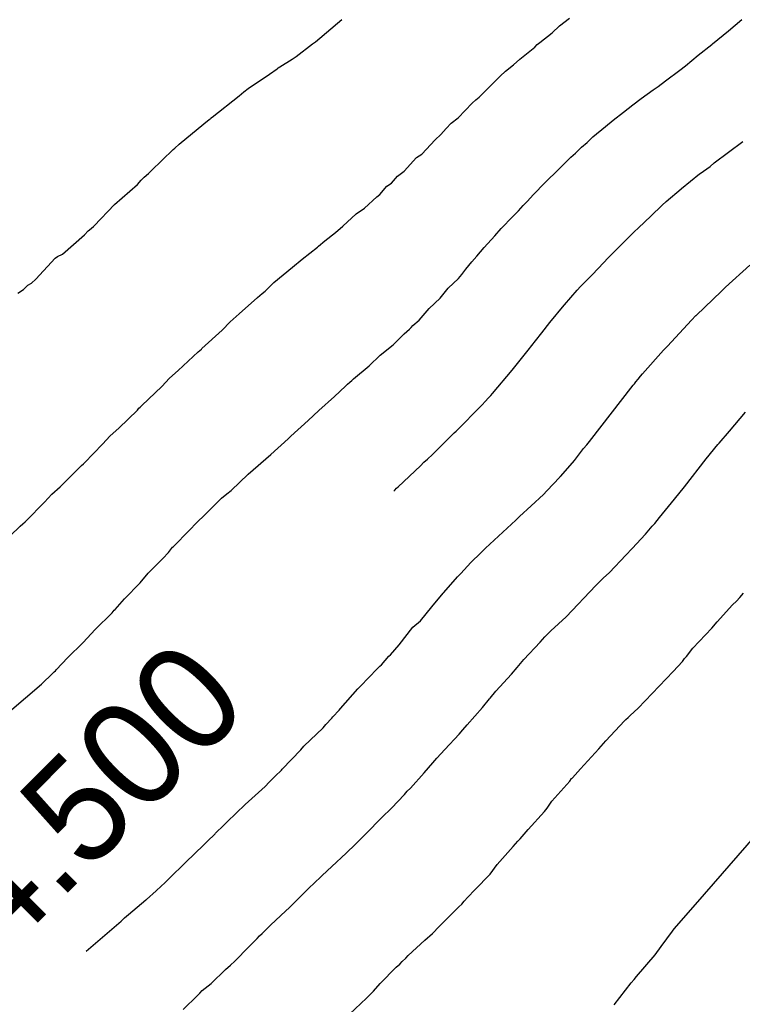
# Model space of a CAD drawing. Extents: x 158343 to 162498, y 431347 to 434500.
# Tile 129 of 248: x 159628 to 159640, y 433972 to 433989. Entities that reach past the tile are written whole.
import ezdxf

# ---------------------------------------------------------------- set-up
doc = ezdxf.new("R2010")
doc.units = 0
doc.header["$LTSCALE"] = 10
doc.header["$MEASUREMENT"] = 0
doc.layers.add('000_arcering', color=8, linetype='CONTINUOUS')
doc.layers.add('def. con-hoogtelijn (index)', color=8, linetype='CONTINUOUS')
doc.styles.add('Style-WORKING', font='WORKING.shx')

# ---------------------------------------------------------------- blocks, each defined once
blk = doc.blocks.new('bestaande hoogtelijnen')
at = {"layer": 'def. con-hoogtelijn (index)'}
for p, q in [((-34.709, -78.018), (-34.259, -77.634)), ((-34.709, -78.018), (-34.259, -77.634)), ((-34.709, -78.018), (-34.259, -77.634)), ((-30.53, -77.74), (-30.361, -77.612)), ((-30.53, -77.74), (-30.361, -77.612)), ((-27.639, -77.828), (-27.415, -77.634)), ((-27.639, -77.828), (-27.415, -77.634)), ((-27.639, -77.828), (-27.415, -77.634)), ((-30.659, -77.864), (-30.53, -77.74)), ((-30.659, -77.864), (-30.53, -77.74)), ((-30.868, -78.025), (-30.659, -77.864)), ((-30.868, -78.025), (-30.659, -77.864)), ((-27.913, -78.049), (-27.639, -77.828)), ((-27.913, -78.049), (-27.639, -77.828)), ((-27.913, -78.049), (-27.639, -77.828)), ((-35.039, -78.266), (-34.758, -78.049)), ((-35.039, -78.266), (-34.758, -78.049)), ((-35.039, -78.266), (-34.758, -78.049)), ((-34.758, -78.049), (-34.709, -78.018)), ((-34.758, -78.049), (-34.709, -78.018)), ((-34.758, -78.049), (-34.709, -78.018)), ((-31.212, -78.315), (-30.956, -78.105)), ((-31.212, -78.315), (-30.956, -78.105)), ((-30.956, -78.105), (-30.912, -78.061)), ((-30.956, -78.105), (-30.912, -78.061)), ((-30.912, -78.061), (-30.868, -78.025)), ((-30.912, -78.061), (-30.868, -78.025)), ((-28.158, -78.244), (-27.927, -78.06)), ((-28.158, -78.244), (-27.927, -78.06)), ((-28.158, -78.244), (-27.927, -78.06)), ((-27.927, -78.06), (-27.913, -78.049)), ((-27.927, -78.06), (-27.913, -78.049)), ((-27.927, -78.06), (-27.913, -78.049)), ((-35.316, -78.442), (-35.108, -78.315)), ((-35.316, -78.442), (-35.108, -78.315)), ((-35.316, -78.442), (-35.108, -78.315)), ((-35.108, -78.315), (-35.039, -78.266)), ((-35.108, -78.315), (-35.039, -78.266)), ((-35.108, -78.315), (-35.039, -78.266)), ((-31.321, -78.407), (-31.212, -78.315)), ((-31.321, -78.407), (-31.212, -78.315)), ((-28.379, -78.427), (-28.158, -78.244)), ((-28.379, -78.427), (-28.158, -78.244)), ((-28.379, -78.427), (-28.158, -78.244)), ((-35.492, -78.571), (-35.364, -78.476)), ((-35.492, -78.571), (-35.364, -78.476)), ((-35.492, -78.571), (-35.364, -78.476)), ((-35.364, -78.476), (-35.345, -78.462)), ((-35.364, -78.476), (-35.345, -78.462)), ((-35.364, -78.476), (-35.345, -78.462)), ((-35.345, -78.462), (-35.316, -78.442)), ((-35.345, -78.462), (-35.316, -78.442)), ((-35.345, -78.462), (-35.316, -78.442)), ((-31.456, -78.517), (-31.321, -78.407)), ((-31.456, -78.517), (-31.321, -78.407)), ((-28.475, -78.498), (-28.379, -78.427)), ((-28.475, -78.498), (-28.379, -78.427)), ((-28.475, -78.498), (-28.379, -78.427)), ((-35.857, -78.817), (-35.492, -78.571)), ((-35.857, -78.817), (-35.492, -78.571)), ((-35.857, -78.817), (-35.492, -78.571)), ((-31.659, -78.718), (-31.549, -78.603)), ((-31.659, -78.718), (-31.549, -78.603)), ((-31.549, -78.603), (-31.456, -78.517)), ((-31.549, -78.603), (-31.456, -78.517)), ((-28.72, -78.682), (-28.475, -78.498)), ((-28.72, -78.682), (-28.475, -78.498)), ((-28.72, -78.682), (-28.475, -78.498)), ((-35.934, -78.873), (-35.857, -78.817)), ((-35.934, -78.873), (-35.857, -78.817)), ((-35.934, -78.873), (-35.857, -78.817)), ((-31.905, -78.96), (-31.659, -78.718)), ((-31.905, -78.96), (-31.659, -78.718)), ((-28.93, -78.838), (-28.845, -78.778)), ((-28.93, -78.838), (-28.845, -78.778)), ((-28.93, -78.838), (-28.845, -78.778)), ((-28.845, -78.778), (-28.72, -78.682)), ((-28.845, -78.778), (-28.72, -78.682)), ((-28.845, -78.778), (-28.72, -78.682)), ((-36.475, -79.305), (-36.014, -78.94)), ((-36.475, -79.305), (-36.014, -78.94)), ((-36.475, -79.305), (-36.014, -78.94)), ((-36.014, -78.94), (-35.934, -78.873)), ((-36.014, -78.94), (-35.934, -78.873)), ((-36.014, -78.94), (-35.934, -78.873)), ((-31.964, -79.009), (-31.905, -78.96)), ((-31.964, -79.009), (-31.905, -78.96)), ((-29.28, -79.093), (-29.135, -78.983)), ((-29.28, -79.093), (-29.135, -78.983)), ((-29.28, -79.093), (-29.135, -78.983)), ((-29.135, -78.983), (-28.93, -78.838)), ((-29.135, -78.983), (-28.93, -78.838)), ((-29.135, -78.983), (-28.93, -78.838)), ((-32.267, -79.315), (-32.026, -79.068)), ((-32.267, -79.315), (-32.026, -79.068)), ((-32.026, -79.068), (-31.964, -79.009)), ((-32.026, -79.068), (-31.964, -79.009)), ((-29.437, -79.219), (-29.28, -79.093)), ((-29.437, -79.219), (-29.28, -79.093)), ((-29.437, -79.219), (-29.28, -79.093)), ((-36.527, -79.347), (-36.494, -79.32)), ((-36.527, -79.347), (-36.494, -79.32)), ((-36.527, -79.347), (-36.494, -79.32)), ((-36.494, -79.32), (-36.491, -79.318)), ((-36.494, -79.32), (-36.491, -79.318)), ((-36.494, -79.32), (-36.491, -79.318)), ((-36.491, -79.318), (-36.487, -79.315)), ((-36.491, -79.318), (-36.487, -79.315)), ((-36.491, -79.318), (-36.487, -79.315)), ((-36.487, -79.315), (-36.485, -79.313)), ((-36.487, -79.315), (-36.485, -79.313)), ((-36.487, -79.315), (-36.485, -79.313)), ((-36.485, -79.313), (-36.475, -79.305)), ((-36.485, -79.313), (-36.475, -79.305)), ((-36.485, -79.313), (-36.475, -79.305)), ((-32.386, -79.408), (-32.267, -79.315)), ((-32.386, -79.408), (-32.267, -79.315)), ((-29.616, -79.357), (-29.437, -79.219)), ((-29.616, -79.357), (-29.437, -79.219)), ((-29.616, -79.357), (-29.437, -79.219)), ((-37.04, -79.767), (-36.618, -79.421)), ((-37.04, -79.767), (-36.618, -79.421)), ((-37.04, -79.767), (-36.618, -79.421)), ((-36.618, -79.421), (-36.527, -79.347)), ((-36.618, -79.421), (-36.527, -79.347)), ((-36.618, -79.421), (-36.527, -79.347)), ((-32.565, -79.602), (-32.473, -79.5)), ((-32.565, -79.602), (-32.473, -79.5)), ((-32.473, -79.5), (-32.386, -79.408)), ((-32.473, -79.5), (-32.386, -79.408)), ((-29.962, -79.644), (-29.743, -79.465)), ((-29.962, -79.644), (-29.743, -79.465)), ((-29.962, -79.644), (-29.743, -79.465)), ((-29.743, -79.465), (-29.616, -79.357)), ((-29.743, -79.465), (-29.616, -79.357)), ((-29.743, -79.465), (-29.616, -79.357)), ((-32.659, -79.694), (-32.565, -79.602)), ((-32.659, -79.694), (-32.565, -79.602)), ((-30.061, -79.74), (-29.962, -79.644)), ((-30.061, -79.74), (-29.962, -79.644)), ((-30.061, -79.74), (-29.962, -79.644)), ((-37.139, -79.859), (-37.114, -79.836)), ((-37.139, -79.859), (-37.114, -79.836)), ((-37.139, -79.859), (-37.114, -79.836)), ((-37.114, -79.836), (-37.04, -79.767)), ((-37.114, -79.836), (-37.04, -79.767)), ((-37.114, -79.836), (-37.04, -79.767)), ((-32.89, -79.935), (-32.659, -79.694)), ((-32.89, -79.935), (-32.659, -79.694)), ((-30.258, -79.918), (-30.154, -79.819)), ((-30.258, -79.918), (-30.154, -79.819)), ((-30.258, -79.918), (-30.154, -79.819)), ((-30.154, -79.819), (-30.061, -79.74)), ((-30.154, -79.819), (-30.061, -79.74)), ((-30.154, -79.819), (-30.061, -79.74)), ((-27.885, -80.088), (-27.396, -79.72)), ((-27.885, -80.088), (-27.396, -79.72)), ((-37.517, -80.225), (-37.139, -79.859)), ((-37.517, -80.225), (-37.139, -79.859)), ((-37.517, -80.225), (-37.139, -79.859)), ((-33.189, -80.228), (-32.977, -79.996)), ((-33.189, -80.228), (-32.977, -79.996)), ((-32.977, -79.996), (-32.89, -79.935)), ((-32.977, -79.996), (-32.89, -79.935)), ((-30.549, -80.198), (-30.337, -79.991)), ((-30.549, -80.198), (-30.337, -79.991)), ((-30.549, -80.198), (-30.337, -79.991)), ((-30.337, -79.991), (-30.258, -79.918)), ((-30.337, -79.991), (-30.258, -79.918)), ((-30.337, -79.991), (-30.258, -79.918)), ((-28.128, -80.267), (-27.957, -80.147)), ((-28.128, -80.267), (-27.957, -80.147)), ((-27.957, -80.147), (-27.885, -80.088)), ((-27.957, -80.147), (-27.885, -80.088)), ((-37.687, -80.382), (-37.639, -80.334)), ((-37.687, -80.382), (-37.639, -80.334)), ((-37.687, -80.382), (-37.639, -80.334)), ((-37.639, -80.334), (-37.565, -80.267)), ((-37.639, -80.334), (-37.565, -80.267)), ((-37.639, -80.334), (-37.565, -80.267)), ((-37.565, -80.267), (-37.517, -80.225)), ((-37.565, -80.267), (-37.517, -80.225)), ((-37.565, -80.267), (-37.517, -80.225)), ((-33.406, -80.433), (-33.302, -80.315)), ((-33.406, -80.433), (-33.302, -80.315)), ((-33.302, -80.315), (-33.189, -80.228)), ((-33.302, -80.315), (-33.189, -80.228)), ((-30.775, -80.424), (-30.549, -80.198)), ((-30.775, -80.424), (-30.549, -80.198)), ((-30.775, -80.424), (-30.549, -80.198)), ((-28.447, -80.526), (-28.135, -80.272)), ((-28.447, -80.526), (-28.135, -80.272)), ((-28.135, -80.272), (-28.128, -80.267)), ((-28.135, -80.272), (-28.128, -80.267)), ((-38.147, -80.8), (-37.754, -80.456)), ((-38.147, -80.8), (-37.754, -80.456)), ((-38.147, -80.8), (-37.754, -80.456)), ((-37.754, -80.456), (-37.687, -80.382)), ((-37.754, -80.456), (-37.687, -80.382)), ((-37.754, -80.456), (-37.687, -80.382)), ((-33.608, -80.628), (-33.489, -80.484)), ((-33.608, -80.628), (-33.489, -80.484)), ((-33.489, -80.484), (-33.406, -80.433)), ((-33.489, -80.484), (-33.406, -80.433)), ((-30.981, -80.635), (-30.775, -80.424)), ((-30.981, -80.635), (-30.775, -80.424)), ((-30.981, -80.635), (-30.775, -80.424)), ((-33.866, -80.862), (-33.659, -80.666)), ((-33.866, -80.862), (-33.659, -80.666)), ((-33.659, -80.666), (-33.608, -80.628)), ((-33.659, -80.666), (-33.608, -80.628)), ((-31.081, -80.739), (-30.981, -80.635)), ((-31.081, -80.739), (-30.981, -80.635)), ((-31.081, -80.739), (-30.981, -80.635)), ((-28.706, -80.746), (-28.453, -80.531)), ((-28.706, -80.746), (-28.453, -80.531)), ((-28.453, -80.531), (-28.447, -80.526)), ((-28.453, -80.531), (-28.447, -80.526)), ((-38.492, -81.163), (-38.147, -80.8)), ((-38.492, -81.163), (-38.147, -80.8)), ((-38.492, -81.163), (-38.147, -80.8)), ((-31.235, -80.905), (-31.155, -80.818)), ((-31.235, -80.905), (-31.155, -80.818)), ((-31.235, -80.905), (-31.155, -80.818)), ((-31.155, -80.818), (-31.081, -80.739)), ((-31.155, -80.818), (-31.081, -80.739)), ((-31.155, -80.818), (-31.081, -80.739)), ((-28.973, -81), (-28.776, -80.809)), ((-28.973, -81), (-28.776, -80.809)), ((-28.776, -80.809), (-28.706, -80.746)), ((-28.776, -80.809), (-28.706, -80.746)), ((-34.238, -81.169), (-34.013, -80.961)), ((-34.238, -81.169), (-34.013, -80.961)), ((-34.013, -80.961), (-33.866, -80.862)), ((-34.013, -80.961), (-33.866, -80.862)), ((-31.532, -81.211), (-31.333, -81.005)), ((-31.532, -81.211), (-31.333, -81.005)), ((-31.532, -81.211), (-31.333, -81.005)), ((-31.333, -81.005), (-31.235, -80.905)), ((-31.333, -81.005), (-31.235, -80.905)), ((-31.333, -81.005), (-31.235, -80.905)), ((-29.181, -81.198), (-28.973, -81)), ((-29.181, -81.198), (-28.973, -81)), ((-38.573, -81.233), (-38.507, -81.173)), ((-38.573, -81.233), (-38.507, -81.173)), ((-38.573, -81.233), (-38.507, -81.173)), ((-38.507, -81.173), (-38.492, -81.163)), ((-38.507, -81.173), (-38.492, -81.163)), ((-38.507, -81.173), (-38.492, -81.163)), ((-34.365, -81.275), (-34.238, -81.169)), ((-34.365, -81.275), (-34.238, -81.169)), ((-39.032, -81.646), (-38.661, -81.315)), ((-39.032, -81.646), (-38.661, -81.315)), ((-39.032, -81.646), (-38.661, -81.315)), ((-38.661, -81.315), (-38.596, -81.248)), ((-38.661, -81.315), (-38.596, -81.248)), ((-38.661, -81.315), (-38.596, -81.248)), ((-38.596, -81.248), (-38.573, -81.233)), ((-38.596, -81.248), (-38.573, -81.233)), ((-38.596, -81.248), (-38.573, -81.233)), ((-34.549, -81.421), (-34.365, -81.275)), ((-34.549, -81.421), (-34.365, -81.275)), ((-31.82, -81.533), (-31.639, -81.334)), ((-31.82, -81.533), (-31.639, -81.334)), ((-31.82, -81.533), (-31.639, -81.334)), ((-31.639, -81.334), (-31.532, -81.211)), ((-31.639, -81.334), (-31.532, -81.211)), ((-31.639, -81.334), (-31.532, -81.211)), ((-29.705, -81.718), (-29.254, -81.268)), ((-29.705, -81.718), (-29.254, -81.268)), ((-29.254, -81.268), (-29.253, -81.267)), ((-29.254, -81.268), (-29.253, -81.267)), ((-29.253, -81.267), (-29.181, -81.198)), ((-29.253, -81.267), (-29.181, -81.198)), ((-34.672, -81.527), (-34.656, -81.514)), ((-34.672, -81.527), (-34.656, -81.514)), ((-34.656, -81.514), (-34.549, -81.421)), ((-34.656, -81.514), (-34.549, -81.421)), ((-39.16, -81.715), (-39.118, -81.689)), ((-39.16, -81.715), (-39.118, -81.689)), ((-39.16, -81.715), (-39.118, -81.689)), ((-39.118, -81.689), (-39.032, -81.646)), ((-39.118, -81.689), (-39.032, -81.646)), ((-39.118, -81.689), (-39.032, -81.646)), ((-34.932, -81.734), (-34.672, -81.527)), ((-34.932, -81.734), (-34.672, -81.527)), ((-32.033, -81.782), (-31.944, -81.68)), ((-32.033, -81.782), (-31.944, -81.68)), ((-32.033, -81.782), (-31.944, -81.68)), ((-31.944, -81.68), (-31.82, -81.533)), ((-31.944, -81.68), (-31.82, -81.533)), ((-31.944, -81.68), (-31.82, -81.533)), ((-39.492, -82.075), (-39.16, -81.715)), ((-39.492, -82.075), (-39.16, -81.715)), ((-39.492, -82.075), (-39.16, -81.715)), ((-35.101, -81.872), (-34.932, -81.734)), ((-35.101, -81.872), (-34.932, -81.734)), ((-32.135, -81.905), (-32.033, -81.782)), ((-32.135, -81.905), (-32.033, -81.782)), ((-32.135, -81.905), (-32.033, -81.782)), ((-29.974, -82), (-29.774, -81.793)), ((-29.974, -82), (-29.774, -81.793)), ((-29.774, -81.793), (-29.705, -81.718)), ((-29.774, -81.793), (-29.705, -81.718)), ((-27.694, -82.214), (-27.278, -81.835)), ((-27.694, -82.214), (-27.278, -81.835)), ((-27.694, -82.214), (-27.278, -81.835)), ((-35.417, -82.133), (-35.101, -81.872)), ((-35.417, -82.133), (-35.101, -81.872)), ((-32.259, -82.063), (-32.203, -81.995)), ((-32.259, -82.063), (-32.203, -81.995)), ((-32.259, -82.063), (-32.203, -81.995)), ((-32.203, -81.995), (-32.135, -81.905)), ((-32.203, -81.995), (-32.135, -81.905)), ((-32.203, -81.995), (-32.135, -81.905)), ((-30.172, -82.199), (-29.974, -82)), ((-30.172, -82.199), (-29.974, -82)), ((-39.701, -82.251), (-39.63, -82.177)), ((-39.701, -82.251), (-39.63, -82.177)), ((-39.701, -82.251), (-39.63, -82.177)), ((-39.63, -82.177), (-39.566, -82.143)), ((-39.63, -82.177), (-39.566, -82.143)), ((-39.63, -82.177), (-39.566, -82.143)), ((-39.566, -82.143), (-39.492, -82.075)), ((-39.566, -82.143), (-39.492, -82.075)), ((-39.566, -82.143), (-39.492, -82.075)), ((-35.568, -82.279), (-35.417, -82.133)), ((-35.568, -82.279), (-35.417, -82.133)), ((-32.437, -82.232), (-32.259, -82.063)), ((-32.437, -82.232), (-32.259, -82.063)), ((-32.437, -82.232), (-32.259, -82.063)), ((-39.801, -82.315), (-39.701, -82.251)), ((-39.801, -82.315), (-39.701, -82.251)), ((-39.801, -82.315), (-39.701, -82.251)), ((-35.697, -82.391), (-35.659, -82.356)), ((-35.697, -82.391), (-35.659, -82.356)), ((-35.659, -82.356), (-35.618, -82.32)), ((-35.659, -82.356), (-35.618, -82.32)), ((-35.618, -82.32), (-35.568, -82.279)), ((-35.618, -82.32), (-35.568, -82.279)), ((-32.572, -82.401), (-32.437, -82.232)), ((-32.572, -82.401), (-32.437, -82.232)), ((-32.572, -82.401), (-32.437, -82.232)), ((-30.445, -82.513), (-30.231, -82.267)), ((-30.445, -82.513), (-30.231, -82.267)), ((-30.231, -82.267), (-30.172, -82.199)), ((-30.231, -82.267), (-30.172, -82.199)), ((-28.193, -82.696), (-27.762, -82.279)), ((-28.193, -82.696), (-27.762, -82.279)), ((-28.193, -82.696), (-27.762, -82.279)), ((-27.762, -82.279), (-27.727, -82.246)), ((-27.762, -82.279), (-27.727, -82.246)), ((-27.762, -82.279), (-27.727, -82.246)), ((-27.727, -82.246), (-27.694, -82.214)), ((-27.727, -82.246), (-27.694, -82.214)), ((-27.727, -82.246), (-27.694, -82.214)), ((-36.01, -82.668), (-35.697, -82.391)), ((-36.01, -82.668), (-35.697, -82.391)), ((-32.765, -82.579), (-32.572, -82.401)), ((-32.765, -82.579), (-32.572, -82.401)), ((-32.765, -82.579), (-32.572, -82.401)), ((-30.698, -82.815), (-30.452, -82.522)), ((-30.698, -82.815), (-30.452, -82.522)), ((-30.452, -82.522), (-30.445, -82.513)), ((-30.452, -82.522), (-30.445, -82.513)), ((-36.167, -82.806), (-36.01, -82.668)), ((-36.167, -82.806), (-36.01, -82.668)), ((-32.935, -82.778), (-32.765, -82.579)), ((-32.935, -82.778), (-32.765, -82.579)), ((-32.935, -82.778), (-32.765, -82.579)), ((-28.273, -82.775), (-28.198, -82.7)), ((-28.273, -82.775), (-28.198, -82.7)), ((-28.273, -82.775), (-28.198, -82.7)), ((-28.198, -82.7), (-28.193, -82.696)), ((-28.198, -82.7), (-28.193, -82.696)), ((-28.198, -82.7), (-28.193, -82.696)), ((-36.305, -82.951), (-36.167, -82.806)), ((-36.305, -82.951), (-36.167, -82.806)), ((-33.072, -82.901), (-33.043, -82.87)), ((-33.072, -82.901), (-33.043, -82.87)), ((-33.072, -82.901), (-33.043, -82.87)), ((-33.043, -82.87), (-32.935, -82.778)), ((-33.043, -82.87), (-32.935, -82.778)), ((-33.043, -82.87), (-32.935, -82.778)), ((-30.834, -82.996), (-30.698, -82.815)), ((-30.834, -82.996), (-30.698, -82.815)), ((-28.685, -83.22), (-28.273, -82.775)), ((-28.685, -83.22), (-28.273, -82.775)), ((-28.685, -83.22), (-28.273, -82.775)), ((-36.651, -83.264), (-36.305, -82.951)), ((-36.651, -83.264), (-36.305, -82.951)), ((-33.376, -83.197), (-33.191, -83.01)), ((-33.376, -83.197), (-33.191, -83.01)), ((-33.376, -83.197), (-33.191, -83.01)), ((-33.191, -83.01), (-33.1, -82.93)), ((-33.191, -83.01), (-33.1, -82.93)), ((-33.191, -83.01), (-33.1, -82.93)), ((-33.1, -82.93), (-33.072, -82.901)), ((-33.1, -82.93), (-33.072, -82.901)), ((-33.1, -82.93), (-33.072, -82.901)), ((-30.945, -83.132), (-30.834, -82.996)), ((-30.945, -83.132), (-30.834, -82.996)), ((-33.6, -83.374), (-33.376, -83.197)), ((-33.6, -83.374), (-33.376, -83.197)), ((-33.6, -83.374), (-33.376, -83.197)), ((-31.071, -83.293), (-30.945, -83.132)), ((-31.071, -83.293), (-30.945, -83.132)), ((-37.054, -83.638), (-36.711, -83.321)), ((-37.054, -83.638), (-36.711, -83.321)), ((-36.711, -83.321), (-36.685, -83.295)), ((-36.711, -83.321), (-36.685, -83.295)), ((-36.685, -83.295), (-36.659, -83.271)), ((-36.685, -83.295), (-36.659, -83.271)), ((-36.659, -83.271), (-36.651, -83.264)), ((-36.659, -83.271), (-36.651, -83.264)), ((-33.787, -83.559), (-33.6, -83.374)), ((-33.787, -83.559), (-33.6, -83.374)), ((-33.787, -83.559), (-33.6, -83.374)), ((-31.342, -83.632), (-31.071, -83.293)), ((-31.342, -83.632), (-31.071, -83.293)), ((-29.111, -83.696), (-28.751, -83.288)), ((-29.111, -83.696), (-28.751, -83.288)), ((-29.111, -83.696), (-28.751, -83.288)), ((-28.751, -83.288), (-28.718, -83.255)), ((-28.751, -83.288), (-28.718, -83.255)), ((-28.751, -83.288), (-28.718, -83.255)), ((-28.718, -83.255), (-28.685, -83.22)), ((-28.718, -83.255), (-28.685, -83.22)), ((-28.718, -83.255), (-28.685, -83.22)), ((-37.203, -83.77), (-37.054, -83.638)), ((-37.203, -83.77), (-37.054, -83.638)), ((-34.058, -83.783), (-33.787, -83.559)), ((-34.058, -83.783), (-33.787, -83.559)), ((-34.058, -83.783), (-33.787, -83.559)), ((-31.68, -84.03), (-31.342, -83.632)), ((-31.68, -84.03), (-31.342, -83.632)), ((-29.147, -83.737), (-29.111, -83.696)), ((-29.147, -83.737), (-29.111, -83.696)), ((-29.147, -83.737), (-29.111, -83.696)), ((-37.335, -83.914), (-37.203, -83.77)), ((-37.335, -83.914), (-37.203, -83.77)), ((-34.195, -83.904), (-34.16, -83.874)), ((-34.195, -83.904), (-34.16, -83.874)), ((-34.195, -83.904), (-34.16, -83.874)), ((-34.16, -83.874), (-34.118, -83.838)), ((-34.16, -83.874), (-34.118, -83.838)), ((-34.16, -83.874), (-34.118, -83.838)), ((-34.118, -83.838), (-34.087, -83.809)), ((-34.118, -83.838), (-34.087, -83.809)), ((-34.118, -83.838), (-34.087, -83.809)), ((-34.087, -83.809), (-34.058, -83.783)), ((-34.087, -83.809), (-34.058, -83.783)), ((-34.087, -83.809), (-34.058, -83.783)), ((-29.27, -83.888), (-29.251, -83.865)), ((-29.27, -83.888), (-29.251, -83.865)), ((-29.27, -83.888), (-29.251, -83.865)), ((-29.251, -83.865), (-29.228, -83.835)), ((-29.251, -83.865), (-29.228, -83.835)), ((-29.251, -83.865), (-29.228, -83.835)), ((-29.228, -83.835), (-29.187, -83.786)), ((-29.228, -83.835), (-29.187, -83.786)), ((-29.228, -83.835), (-29.187, -83.786)), ((-29.187, -83.786), (-29.147, -83.737)), ((-29.187, -83.786), (-29.147, -83.737)), ((-29.187, -83.786), (-29.147, -83.737)), ((-37.677, -84.239), (-37.335, -83.914)), ((-37.677, -84.239), (-37.335, -83.914)), ((-34.384, -84.084), (-34.195, -83.904)), ((-34.384, -84.084), (-34.195, -83.904)), ((-34.384, -84.084), (-34.195, -83.904)), ((-31.706, -84.064), (-31.68, -84.03)), ((-31.706, -84.064), (-31.68, -84.03)), ((-30.02, -84.852), (-29.27, -83.888)), ((-30.02, -84.852), (-29.27, -83.888)), ((-30.02, -84.852), (-29.27, -83.888)), ((-34.652, -84.321), (-34.384, -84.084)), ((-34.652, -84.321), (-34.384, -84.084)), ((-34.652, -84.321), (-34.384, -84.084)), ((-31.858, -84.228), (-31.802, -84.171)), ((-31.858, -84.228), (-31.802, -84.171)), ((-31.802, -84.171), (-31.745, -84.108)), ((-31.802, -84.171), (-31.745, -84.108)), ((-31.745, -84.108), (-31.706, -84.064)), ((-31.745, -84.108), (-31.706, -84.064)), ((-38.073, -84.625), (-37.754, -84.315)), ((-38.073, -84.625), (-37.754, -84.315)), ((-37.754, -84.315), (-37.726, -84.285)), ((-37.754, -84.315), (-37.726, -84.285)), ((-37.726, -84.285), (-37.707, -84.266)), ((-37.726, -84.285), (-37.707, -84.266)), ((-37.707, -84.266), (-37.677, -84.239)), ((-37.707, -84.266), (-37.677, -84.239)), ((-34.832, -84.496), (-34.652, -84.321)), ((-34.832, -84.496), (-34.652, -84.321)), ((-34.832, -84.496), (-34.652, -84.321)), ((-32.264, -84.641), (-31.895, -84.267)), ((-32.264, -84.641), (-31.895, -84.267)), ((-31.895, -84.267), (-31.858, -84.228)), ((-31.895, -84.267), (-31.858, -84.228)), ((-27.624, -84.675), (-27.351, -84.349)), ((-27.624, -84.675), (-27.351, -84.349)), ((-35.128, -84.764), (-34.832, -84.496)), ((-35.128, -84.764), (-34.832, -84.496)), ((-35.128, -84.764), (-34.832, -84.496)), ((-38.218, -84.755), (-38.073, -84.625)), ((-38.218, -84.755), (-38.073, -84.625)), ((-32.706, -85.076), (-32.332, -84.705)), ((-32.706, -85.076), (-32.332, -84.705)), ((-32.332, -84.705), (-32.299, -84.674)), ((-32.332, -84.705), (-32.299, -84.674)), ((-32.299, -84.674), (-32.264, -84.641)), ((-32.299, -84.674), (-32.264, -84.641)), ((-27.804, -84.879), (-27.624, -84.675)), ((-27.804, -84.879), (-27.624, -84.675)), ((-38.348, -84.898), (-38.218, -84.755)), ((-38.348, -84.898), (-38.218, -84.755)), ((-35.469, -85.076), (-35.174, -84.805)), ((-35.469, -85.076), (-35.174, -84.805)), ((-35.469, -85.076), (-35.174, -84.805)), ((-35.174, -84.805), (-35.168, -84.799)), ((-35.174, -84.805), (-35.168, -84.799)), ((-35.174, -84.805), (-35.168, -84.799)), ((-35.168, -84.799), (-35.128, -84.764)), ((-35.168, -84.799), (-35.128, -84.764)), ((-35.168, -84.799), (-35.128, -84.764)), ((-30.065, -84.908), (-30.02, -84.852)), ((-30.065, -84.908), (-30.02, -84.852)), ((-30.065, -84.908), (-30.02, -84.852)), ((-27.824, -84.904), (-27.804, -84.879)), ((-27.824, -84.904), (-27.804, -84.879)), ((-38.659, -85.216), (-38.348, -84.898)), ((-38.659, -85.216), (-38.348, -84.898)), ((-30.278, -85.178), (-30.121, -84.975)), ((-30.278, -85.178), (-30.121, -84.975)), ((-30.278, -85.178), (-30.121, -84.975)), ((-30.121, -84.975), (-30.065, -84.908)), ((-30.121, -84.975), (-30.065, -84.908)), ((-30.121, -84.975), (-30.065, -84.908)), ((-28.021, -85.149), (-27.824, -84.904)), ((-28.021, -85.149), (-27.824, -84.904)), ((-38.678, -85.235), (-38.659, -85.216)), ((-38.678, -85.235), (-38.659, -85.216)), ((-35.858, -85.41), (-35.469, -85.076)), ((-35.858, -85.41), (-35.469, -85.076)), ((-35.858, -85.41), (-35.469, -85.076)), ((-32.913, -85.267), (-32.851, -85.209)), ((-32.913, -85.267), (-32.851, -85.209)), ((-32.851, -85.209), (-32.793, -85.155)), ((-32.851, -85.209), (-32.793, -85.155)), ((-32.793, -85.155), (-32.706, -85.076)), ((-32.793, -85.155), (-32.706, -85.076)), ((-30.509, -85.444), (-30.278, -85.178)), ((-30.509, -85.444), (-30.278, -85.178)), ((-30.509, -85.444), (-30.278, -85.178)), ((-28.396, -85.631), (-28.021, -85.149)), ((-28.396, -85.631), (-28.021, -85.149)), ((-39.074, -85.629), (-38.76, -85.315)), ((-39.074, -85.629), (-38.76, -85.315)), ((-38.76, -85.315), (-38.728, -85.283)), ((-38.76, -85.315), (-38.728, -85.283)), ((-38.728, -85.283), (-38.71, -85.263)), ((-38.728, -85.283), (-38.71, -85.263)), ((-38.71, -85.263), (-38.678, -85.235)), ((-38.71, -85.263), (-38.678, -85.235)), ((-33.291, -85.626), (-32.913, -85.267)), ((-33.291, -85.626), (-32.913, -85.267)), ((-36.151, -85.689), (-35.858, -85.41)), ((-36.151, -85.689), (-35.858, -85.41)), ((-36.151, -85.689), (-35.858, -85.41)), ((-30.748, -85.696), (-30.528, -85.464)), ((-30.748, -85.696), (-30.528, -85.464)), ((-30.748, -85.696), (-30.528, -85.464)), ((-30.528, -85.464), (-30.519, -85.454)), ((-30.528, -85.464), (-30.519, -85.454)), ((-30.528, -85.464), (-30.519, -85.454)), ((-30.519, -85.454), (-30.509, -85.444)), ((-30.519, -85.454), (-30.509, -85.444)), ((-30.519, -85.454), (-30.509, -85.444)), ((-39.218, -85.755), (-39.074, -85.629)), ((-39.218, -85.755), (-39.074, -85.629)), ((-36.223, -85.75), (-36.151, -85.689)), ((-36.223, -85.75), (-36.151, -85.689)), ((-36.223, -85.75), (-36.151, -85.689)), ((-33.366, -85.703), (-33.347, -85.685)), ((-33.366, -85.703), (-33.347, -85.685)), ((-33.347, -85.685), (-33.319, -85.654)), ((-33.347, -85.685), (-33.319, -85.654)), ((-33.319, -85.654), (-33.291, -85.626)), ((-33.319, -85.654), (-33.291, -85.626)), ((-30.809, -85.758), (-30.748, -85.696)), ((-30.809, -85.758), (-30.748, -85.696)), ((-30.809, -85.758), (-30.748, -85.696)), ((-28.564, -85.838), (-28.396, -85.631)), ((-28.564, -85.838), (-28.396, -85.631)), ((-39.659, -86.211), (-39.344, -85.89)), ((-39.659, -86.211), (-39.344, -85.89)), ((-39.344, -85.89), (-39.218, -85.755)), ((-39.344, -85.89), (-39.218, -85.755)), ((-36.602, -86.105), (-36.329, -85.838)), ((-36.602, -86.105), (-36.329, -85.838)), ((-36.602, -86.105), (-36.329, -85.838)), ((-36.329, -85.838), (-36.313, -85.822)), ((-36.329, -85.838), (-36.313, -85.822)), ((-36.329, -85.838), (-36.313, -85.822)), ((-36.313, -85.822), (-36.223, -85.75)), ((-36.313, -85.822), (-36.223, -85.75)), ((-36.313, -85.822), (-36.223, -85.75)), ((-31.02, -85.953), (-30.809, -85.758)), ((-31.02, -85.953), (-30.809, -85.758)), ((-31.02, -85.953), (-30.809, -85.758)), ((-28.822, -86.151), (-28.564, -85.838)), ((-28.822, -86.151), (-28.564, -85.838)), ((-31.215, -86.137), (-31.02, -85.953)), ((-31.215, -86.137), (-31.02, -85.953)), ((-31.215, -86.137), (-31.02, -85.953)), ((-39.714, -86.259), (-39.674, -86.226)), ((-39.714, -86.259), (-39.674, -86.226)), ((-39.674, -86.226), (-39.659, -86.211)), ((-39.674, -86.226), (-39.659, -86.211)), ((-36.868, -86.375), (-36.736, -86.237)), ((-36.868, -86.375), (-36.736, -86.237)), ((-36.868, -86.375), (-36.736, -86.237)), ((-36.736, -86.237), (-36.602, -86.105)), ((-36.736, -86.237), (-36.602, -86.105)), ((-36.736, -86.237), (-36.602, -86.105)), ((-31.797, -86.677), (-31.278, -86.199)), ((-31.797, -86.677), (-31.278, -86.199)), ((-31.797, -86.677), (-31.278, -86.199)), ((-31.278, -86.199), (-31.215, -86.137)), ((-31.278, -86.199), (-31.215, -86.137)), ((-31.278, -86.199), (-31.215, -86.137)), ((-28.9, -86.253), (-28.822, -86.151)), ((-28.9, -86.253), (-28.822, -86.151)), ((-40.093, -86.629), (-39.756, -86.299)), ((-40.093, -86.629), (-39.756, -86.299)), ((-39.756, -86.299), (-39.714, -86.259)), ((-39.756, -86.299), (-39.714, -86.259)), ((-37.135, -86.647), (-36.868, -86.375)), ((-37.135, -86.647), (-36.868, -86.375)), ((-37.135, -86.647), (-36.868, -86.375)), ((-29.061, -86.437), (-28.945, -86.304)), ((-29.061, -86.437), (-28.945, -86.304)), ((-28.945, -86.304), (-28.9, -86.253)), ((-28.945, -86.304), (-28.9, -86.253)), ((-29.289, -86.684), (-29.061, -86.437)), ((-29.289, -86.684), (-29.061, -86.437)), ((-37.222, -86.751), (-37.151, -86.663)), ((-37.222, -86.751), (-37.151, -86.663)), ((-37.222, -86.751), (-37.151, -86.663)), ((-37.151, -86.663), (-37.135, -86.647)), ((-37.151, -86.663), (-37.135, -86.647)), ((-37.151, -86.663), (-37.135, -86.647)), ((-31.88, -86.755), (-31.817, -86.696)), ((-31.88, -86.755), (-31.817, -86.696)), ((-31.88, -86.755), (-31.817, -86.696)), ((-31.817, -86.696), (-31.807, -86.686)), ((-31.817, -86.696), (-31.807, -86.686)), ((-31.817, -86.696), (-31.807, -86.686)), ((-31.807, -86.686), (-31.797, -86.677)), ((-31.807, -86.686), (-31.797, -86.677)), ((-31.807, -86.686), (-31.797, -86.677)), ((-29.399, -86.8), (-29.289, -86.684)), ((-29.399, -86.8), (-29.289, -86.684)), ((-37.569, -87.108), (-37.3, -86.838)), ((-37.569, -87.108), (-37.3, -86.838)), ((-37.569, -87.108), (-37.3, -86.838)), ((-37.3, -86.838), (-37.238, -86.767)), ((-37.3, -86.838), (-37.238, -86.767)), ((-37.3, -86.838), (-37.238, -86.767)), ((-37.238, -86.767), (-37.222, -86.751)), ((-37.238, -86.767), (-37.222, -86.751)), ((-37.238, -86.767), (-37.222, -86.751)), ((-32.049, -86.925), (-31.88, -86.755)), ((-32.049, -86.925), (-31.88, -86.755)), ((-32.049, -86.925), (-31.88, -86.755)), ((-29.677, -87.093), (-29.399, -86.8)), ((-29.677, -87.093), (-29.399, -86.8)), ((-32.218, -87.11), (-32.049, -86.925)), ((-32.218, -87.11), (-32.049, -86.925)), ((-32.218, -87.11), (-32.049, -86.925)), ((-37.704, -87.269), (-37.569, -87.108)), ((-37.704, -87.269), (-37.569, -87.108)), ((-37.704, -87.269), (-37.569, -87.108)), ((-32.51, -87.439), (-32.278, -87.168)), ((-32.51, -87.439), (-32.278, -87.168)), ((-32.51, -87.439), (-32.278, -87.168)), ((-32.278, -87.168), (-32.218, -87.11)), ((-32.278, -87.168), (-32.218, -87.11)), ((-32.278, -87.168), (-32.218, -87.11)), ((-29.91, -87.314), (-29.813, -87.222)), ((-29.91, -87.314), (-29.813, -87.222)), ((-29.813, -87.222), (-29.783, -87.191)), ((-29.813, -87.222), (-29.783, -87.191)), ((-29.783, -87.191), (-29.677, -87.093)), ((-29.783, -87.191), (-29.677, -87.093)), ((-37.974, -87.544), (-37.704, -87.269)), ((-37.974, -87.544), (-37.704, -87.269)), ((-37.974, -87.544), (-37.704, -87.269)), ((-30.42, -87.852), (-29.91, -87.314)), ((-30.42, -87.852), (-29.91, -87.314)), ((-38.135, -87.728), (-37.974, -87.544)), ((-38.135, -87.728), (-37.974, -87.544)), ((-38.135, -87.728), (-37.974, -87.544)), ((-32.718, -87.682), (-32.523, -87.45)), ((-32.718, -87.682), (-32.523, -87.45)), ((-32.718, -87.682), (-32.523, -87.45)), ((-32.523, -87.45), (-32.51, -87.439)), ((-32.523, -87.45), (-32.51, -87.439)), ((-32.523, -87.45), (-32.51, -87.439)), ((-27.571, -87.648), (-27.502, -87.584)), ((-27.571, -87.648), (-27.502, -87.584)), ((-27.571, -87.648), (-27.502, -87.584)), ((-27.502, -87.584), (-27.449, -87.524)), ((-27.502, -87.584), (-27.449, -87.524)), ((-27.502, -87.584), (-27.449, -87.524)), ((-27.449, -87.524), (-27.385, -87.449)), ((-27.449, -87.524), (-27.385, -87.449)), ((-27.449, -87.524), (-27.385, -87.449)), ((-38.187, -87.786), (-38.148, -87.74)), ((-38.187, -87.786), (-38.148, -87.74)), ((-38.187, -87.786), (-38.148, -87.74)), ((-38.148, -87.74), (-38.135, -87.728)), ((-38.148, -87.74), (-38.135, -87.728)), ((-38.148, -87.74), (-38.135, -87.728)), ((-32.913, -87.918), (-32.718, -87.682)), ((-32.913, -87.918), (-32.718, -87.682)), ((-32.913, -87.918), (-32.718, -87.682)), ((-27.836, -87.937), (-27.571, -87.648)), ((-27.836, -87.937), (-27.571, -87.648)), ((-27.836, -87.937), (-27.571, -87.648)), ((-38.476, -88.068), (-38.187, -87.786)), ((-38.476, -88.068), (-38.187, -87.786)), ((-38.476, -88.068), (-38.187, -87.786)), ((-33.042, -88.029), (-32.913, -87.918)), ((-33.042, -88.029), (-32.913, -87.918)), ((-33.042, -88.029), (-32.913, -87.918)), ((-30.68, -88.091), (-30.42, -87.852)), ((-30.68, -88.091), (-30.42, -87.852)), ((-38.68, -88.293), (-38.476, -88.068)), ((-38.68, -88.293), (-38.476, -88.068)), ((-38.68, -88.293), (-38.476, -88.068)), ((-33.278, -88.331), (-33.042, -88.029)), ((-33.278, -88.331), (-33.042, -88.029)), ((-33.278, -88.331), (-33.042, -88.029)), ((-30.764, -88.176), (-30.68, -88.091)), ((-30.764, -88.176), (-30.68, -88.091)), ((-28.249, -88.391), (-27.924, -88.049)), ((-28.249, -88.391), (-27.924, -88.049)), ((-28.249, -88.391), (-27.924, -88.049)), ((-27.924, -88.049), (-27.836, -87.937)), ((-27.924, -88.049), (-27.836, -87.937)), ((-27.924, -88.049), (-27.836, -87.937)), ((-30.865, -88.285), (-30.781, -88.193)), ((-30.865, -88.285), (-30.781, -88.193)), ((-30.781, -88.193), (-30.764, -88.176)), ((-30.781, -88.193), (-30.764, -88.176)), ((-38.949, -88.553), (-38.68, -88.293)), ((-38.949, -88.553), (-38.68, -88.293)), ((-38.949, -88.553), (-38.68, -88.293)), ((-33.426, -88.502), (-33.278, -88.331)), ((-33.426, -88.502), (-33.278, -88.331)), ((-33.426, -88.502), (-33.278, -88.331)), ((-31.141, -88.581), (-30.865, -88.285)), ((-31.141, -88.581), (-30.865, -88.285)), ((-28.361, -88.53), (-28.249, -88.391)), ((-28.361, -88.53), (-28.249, -88.391)), ((-28.361, -88.53), (-28.249, -88.391)), ((-39.135, -88.755), (-38.949, -88.553)), ((-39.135, -88.755), (-38.949, -88.553)), ((-39.135, -88.755), (-38.949, -88.553)), ((-33.578, -88.671), (-33.45, -88.523)), ((-33.578, -88.671), (-33.45, -88.523)), ((-33.578, -88.671), (-33.45, -88.523)), ((-33.45, -88.523), (-33.426, -88.502)), ((-33.45, -88.523), (-33.426, -88.502)), ((-33.45, -88.523), (-33.426, -88.502)), ((-31.257, -88.717), (-31.141, -88.581)), ((-31.257, -88.717), (-31.141, -88.581)), ((-28.43, -88.615), (-28.397, -88.566)), ((-28.43, -88.615), (-28.397, -88.566)), ((-28.43, -88.615), (-28.397, -88.566)), ((-28.397, -88.566), (-28.361, -88.53)), ((-28.397, -88.566), (-28.361, -88.53)), ((-28.397, -88.566), (-28.361, -88.53)), ((-39.155, -88.776), (-39.135, -88.755)), ((-39.155, -88.776), (-39.135, -88.755)), ((-39.155, -88.776), (-39.135, -88.755)), ((-33.936, -89.037), (-33.653, -88.74)), ((-33.936, -89.037), (-33.653, -88.74)), ((-33.936, -89.037), (-33.653, -88.74)), ((-33.653, -88.74), (-33.608, -88.696)), ((-33.653, -88.74), (-33.608, -88.696)), ((-33.653, -88.74), (-33.608, -88.696)), ((-33.608, -88.696), (-33.578, -88.671)), ((-33.608, -88.696), (-33.578, -88.671)), ((-33.608, -88.696), (-33.578, -88.671)), ((-31.354, -88.833), (-31.257, -88.717)), ((-31.354, -88.833), (-31.257, -88.717)), ((-28.59, -88.788), (-28.43, -88.615)), ((-28.59, -88.788), (-28.43, -88.615)), ((-28.59, -88.788), (-28.43, -88.615)), ((-39.395, -89.007), (-39.198, -88.816)), ((-39.395, -89.007), (-39.198, -88.816)), ((-39.395, -89.007), (-39.198, -88.816)), ((-39.198, -88.816), (-39.175, -88.796)), ((-39.198, -88.816), (-39.175, -88.796)), ((-39.198, -88.816), (-39.175, -88.796)), ((-39.175, -88.796), (-39.155, -88.776)), ((-39.175, -88.796), (-39.155, -88.776)), ((-39.175, -88.796), (-39.155, -88.776)), ((-31.622, -89.124), (-31.354, -88.833)), ((-31.622, -89.124), (-31.354, -88.833)), ((-29.185, -89.416), (-28.59, -88.788)), ((-29.185, -89.416), (-28.59, -88.788)), ((-29.185, -89.416), (-28.59, -88.788)), ((-39.944, -89.472), (-39.395, -89.007)), ((-39.944, -89.472), (-39.395, -89.007)), ((-39.944, -89.472), (-39.395, -89.007)), ((-34.278, -89.422), (-33.98, -89.083)), ((-34.278, -89.422), (-33.98, -89.083)), ((-34.278, -89.422), (-33.98, -89.083)), ((-33.98, -89.083), (-33.936, -89.037)), ((-33.98, -89.083), (-33.936, -89.037)), ((-33.98, -89.083), (-33.936, -89.037)), ((-31.849, -89.406), (-31.731, -89.255)), ((-31.849, -89.406), (-31.731, -89.255)), ((-31.731, -89.255), (-31.719, -89.242)), ((-31.731, -89.255), (-31.719, -89.242)), ((-31.719, -89.242), (-31.622, -89.124)), ((-31.719, -89.242), (-31.622, -89.124)), ((-34.301, -89.451), (-34.278, -89.422)), ((-34.301, -89.451), (-34.278, -89.422)), ((-34.301, -89.451), (-34.278, -89.422)), ((-32.111, -89.702), (-31.849, -89.406)), ((-32.111, -89.702), (-31.849, -89.406)), ((-29.325, -89.543), (-29.185, -89.416)), ((-29.325, -89.543), (-29.185, -89.416)), ((-29.325, -89.543), (-29.185, -89.416)), ((-34.531, -89.696), (-34.43, -89.587)), ((-34.531, -89.696), (-34.43, -89.587)), ((-34.531, -89.696), (-34.43, -89.587)), ((-34.43, -89.587), (-34.41, -89.563)), ((-34.43, -89.587), (-34.41, -89.563)), ((-34.43, -89.587), (-34.41, -89.563)), ((-34.41, -89.563), (-34.301, -89.451)), ((-34.41, -89.563), (-34.301, -89.451)), ((-34.41, -89.563), (-34.301, -89.451)), ((-29.4, -89.61), (-29.358, -89.576)), ((-29.4, -89.61), (-29.358, -89.576)), ((-29.4, -89.61), (-29.358, -89.576)), ((-29.358, -89.576), (-29.325, -89.543)), ((-29.358, -89.576), (-29.325, -89.543)), ((-29.358, -89.576), (-29.325, -89.543)), ((-34.906, -90.067), (-34.576, -89.749)), ((-34.906, -90.067), (-34.576, -89.749)), ((-34.906, -90.067), (-34.576, -89.749)), ((-34.576, -89.749), (-34.531, -89.696)), ((-34.576, -89.749), (-34.531, -89.696)), ((-34.576, -89.749), (-34.531, -89.696)), ((-32.186, -89.787), (-32.111, -89.702)), ((-32.186, -89.787), (-32.111, -89.702)), ((-29.74, -89.975), (-29.418, -89.629)), ((-29.74, -89.975), (-29.418, -89.629)), ((-29.74, -89.975), (-29.418, -89.629)), ((-29.418, -89.629), (-29.4, -89.61)), ((-29.418, -89.629), (-29.4, -89.61)), ((-29.418, -89.629), (-29.4, -89.61)), ((-32.492, -90.124), (-32.25, -89.862)), ((-32.492, -90.124), (-32.25, -89.862)), ((-32.25, -89.862), (-32.186, -89.787)), ((-32.25, -89.862), (-32.186, -89.787)), ((-34.96, -90.128), (-34.906, -90.067)), ((-34.96, -90.128), (-34.906, -90.067)), ((-34.96, -90.128), (-34.906, -90.067)), ((-30.174, -90.452), (-29.861, -90.112)), ((-30.174, -90.452), (-29.861, -90.112)), ((-30.174, -90.452), (-29.861, -90.112)), ((-29.861, -90.112), (-29.74, -89.975)), ((-29.861, -90.112), (-29.74, -89.975)), ((-29.861, -90.112), (-29.74, -89.975)), ((-35.278, -90.458), (-34.96, -90.128)), ((-35.278, -90.458), (-34.96, -90.128)), ((-35.278, -90.458), (-34.96, -90.128)), ((-32.664, -90.309), (-32.633, -90.273)), ((-32.664, -90.309), (-32.633, -90.273)), ((-32.633, -90.273), (-32.492, -90.124)), ((-32.633, -90.273), (-32.492, -90.124)), ((-32.849, -90.519), (-32.7, -90.349)), ((-32.849, -90.519), (-32.7, -90.349)), ((-32.7, -90.349), (-32.664, -90.309)), ((-32.7, -90.349), (-32.664, -90.309)), ((-35.502, -90.683), (-35.397, -90.577)), ((-35.502, -90.683), (-35.397, -90.577)), ((-35.502, -90.683), (-35.397, -90.577)), ((-35.397, -90.577), (-35.291, -90.474)), ((-35.397, -90.577), (-35.291, -90.474)), ((-35.397, -90.577), (-35.291, -90.474)), ((-35.291, -90.474), (-35.278, -90.458)), ((-35.291, -90.474), (-35.278, -90.458)), ((-35.291, -90.474), (-35.278, -90.458)), ((-33.082, -90.781), (-32.849, -90.519)), ((-33.082, -90.781), (-32.849, -90.519)), ((-30.325, -90.62), (-30.318, -90.612)), ((-30.325, -90.62), (-30.318, -90.612)), ((-30.325, -90.62), (-30.318, -90.612)), ((-30.318, -90.612), (-30.311, -90.604)), ((-30.318, -90.612), (-30.311, -90.604)), ((-30.318, -90.612), (-30.311, -90.604)), ((-30.311, -90.604), (-30.174, -90.452)), ((-30.311, -90.604), (-30.174, -90.452)), ((-30.311, -90.604), (-30.174, -90.452)), ((-35.91, -91.063), (-35.57, -90.757)), ((-35.91, -91.063), (-35.57, -90.757)), ((-35.91, -91.063), (-35.57, -90.757)), ((-35.57, -90.757), (-35.502, -90.683)), ((-35.57, -90.757), (-35.502, -90.683)), ((-35.57, -90.757), (-35.502, -90.683)), ((-33.136, -90.837), (-33.082, -90.781)), ((-33.136, -90.837), (-33.082, -90.781)), ((-30.662, -91.008), (-30.356, -90.664)), ((-30.662, -91.008), (-30.356, -90.664)), ((-30.662, -91.008), (-30.356, -90.664)), ((-30.356, -90.664), (-30.325, -90.62)), ((-30.356, -90.664), (-30.325, -90.62)), ((-30.356, -90.664), (-30.325, -90.62)), ((-33.409, -91.124), (-33.186, -90.892)), ((-33.409, -91.124), (-33.186, -90.892)), ((-33.186, -90.892), (-33.136, -90.837)), ((-33.186, -90.892), (-33.136, -90.837)), ((-36.216, -91.357), (-35.91, -91.063)), ((-36.216, -91.357), (-35.91, -91.063)), ((-36.216, -91.357), (-35.91, -91.063)), ((-30.789, -91.184), (-30.745, -91.123)), ((-30.789, -91.184), (-30.745, -91.123)), ((-30.789, -91.184), (-30.745, -91.123)), ((-30.745, -91.123), (-30.662, -91.008)), ((-30.745, -91.123), (-30.662, -91.008)), ((-30.745, -91.123), (-30.662, -91.008)), ((-33.63, -91.343), (-33.574, -91.283)), ((-33.63, -91.343), (-33.574, -91.283)), ((-33.574, -91.283), (-33.409, -91.124)), ((-33.574, -91.283), (-33.409, -91.124)), ((-31.071, -91.49), (-30.789, -91.184)), ((-31.071, -91.49), (-30.789, -91.184)), ((-31.071, -91.49), (-30.789, -91.184)), ((-36.41, -91.549), (-36.278, -91.424)), ((-36.41, -91.549), (-36.278, -91.424)), ((-36.41, -91.549), (-36.278, -91.424)), ((-36.278, -91.424), (-36.216, -91.357)), ((-36.278, -91.424), (-36.216, -91.357)), ((-36.278, -91.424), (-36.216, -91.357)), ((-33.789, -91.508), (-33.63, -91.343)), ((-33.789, -91.508), (-33.63, -91.343)), ((-36.558, -91.696), (-36.424, -91.563)), ((-36.558, -91.696), (-36.424, -91.563)), ((-36.558, -91.696), (-36.424, -91.563)), ((-36.424, -91.563), (-36.417, -91.556)), ((-36.424, -91.563), (-36.417, -91.556)), ((-36.424, -91.563), (-36.417, -91.556)), ((-36.417, -91.556), (-36.41, -91.549)), ((-36.417, -91.556), (-36.41, -91.549)), ((-36.417, -91.556), (-36.41, -91.549)), ((-34.075, -91.793), (-33.789, -91.508)), ((-34.075, -91.793), (-33.789, -91.508)), ((-31.207, -91.648), (-31.071, -91.49)), ((-31.207, -91.648), (-31.071, -91.49)), ((-31.207, -91.648), (-31.071, -91.49)), ((-28.208, -92.771), (-27.166, -91.582)), ((-28.208, -92.771), (-27.166, -91.582)), ((-36.926, -92.048), (-36.624, -91.759)), ((-36.926, -92.048), (-36.624, -91.759)), ((-36.926, -92.048), (-36.624, -91.759)), ((-36.624, -91.759), (-36.558, -91.696)), ((-36.624, -91.759), (-36.558, -91.696)), ((-36.624, -91.759), (-36.558, -91.696)), ((-34.128, -91.845), (-34.075, -91.793)), ((-34.128, -91.845), (-34.075, -91.793)), ((-31.597, -92.09), (-31.325, -91.784)), ((-31.597, -92.09), (-31.325, -91.784)), ((-31.597, -92.09), (-31.325, -91.784)), ((-31.325, -91.784), (-31.286, -91.737)), ((-31.325, -91.784), (-31.286, -91.737)), ((-31.325, -91.784), (-31.286, -91.737)), ((-31.286, -91.737), (-31.243, -91.69)), ((-31.286, -91.737), (-31.243, -91.69)), ((-31.286, -91.737), (-31.243, -91.69)), ((-31.243, -91.69), (-31.207, -91.648)), ((-31.243, -91.69), (-31.207, -91.648)), ((-31.243, -91.69), (-31.207, -91.648)), ((-34.425, -92.124), (-34.181, -91.898)), ((-34.425, -92.124), (-34.181, -91.898)), ((-34.181, -91.898), (-34.128, -91.845)), ((-34.181, -91.898), (-34.128, -91.845)), ((-37.214, -92.336), (-36.926, -92.048)), ((-37.214, -92.336), (-36.926, -92.048)), ((-37.214, -92.336), (-36.926, -92.048)), ((-34.595, -92.277), (-34.425, -92.124)), ((-34.595, -92.277), (-34.425, -92.124)), ((-31.721, -92.252), (-31.597, -92.09)), ((-31.721, -92.252), (-31.597, -92.09)), ((-31.721, -92.252), (-31.597, -92.09)), ((-34.646, -92.328), (-34.595, -92.277)), ((-34.646, -92.328), (-34.595, -92.277)), ((-31.982, -92.523), (-31.721, -92.252)), ((-31.982, -92.523), (-31.721, -92.252)), ((-31.982, -92.523), (-31.721, -92.252)), ((-37.425, -92.532), (-37.278, -92.398)), ((-37.425, -92.532), (-37.278, -92.398)), ((-37.425, -92.532), (-37.278, -92.398)), ((-37.278, -92.398), (-37.214, -92.336)), ((-37.278, -92.398), (-37.214, -92.336)), ((-37.278, -92.398), (-37.214, -92.336)), ((-34.849, -92.522), (-34.696, -92.376)), ((-34.849, -92.522), (-34.696, -92.376)), ((-34.696, -92.376), (-34.646, -92.328)), ((-34.696, -92.376), (-34.646, -92.328)), ((-37.6, -92.687), (-37.433, -92.54)), ((-37.6, -92.687), (-37.433, -92.54)), ((-37.6, -92.687), (-37.433, -92.54)), ((-37.433, -92.54), (-37.425, -92.532)), ((-37.433, -92.54), (-37.425, -92.532)), ((-37.433, -92.54), (-37.425, -92.532)), ((-35.085, -92.759), (-34.849, -92.522)), ((-35.085, -92.759), (-34.849, -92.522)), ((-32.098, -92.648), (-31.982, -92.523)), ((-32.098, -92.648), (-31.982, -92.523)), ((-32.098, -92.648), (-31.982, -92.523)), ((-37.906, -92.942), (-37.608, -92.696)), ((-37.906, -92.942), (-37.608, -92.696)), ((-37.906, -92.942), (-37.608, -92.696)), ((-37.608, -92.696), (-37.6, -92.687)), ((-37.608, -92.696), (-37.6, -92.687)), ((-37.608, -92.696), (-37.6, -92.687)), ((-35.151, -92.822), (-35.085, -92.759)), ((-35.151, -92.822), (-35.085, -92.759)), ((-32.255, -92.814), (-32.206, -92.767)), ((-32.255, -92.814), (-32.206, -92.767)), ((-32.255, -92.814), (-32.206, -92.767)), ((-32.206, -92.767), (-32.163, -92.718)), ((-32.206, -92.767), (-32.163, -92.718)), ((-32.206, -92.767), (-32.163, -92.718)), ((-32.163, -92.718), (-32.098, -92.648)), ((-32.163, -92.718), (-32.098, -92.648)), ((-32.163, -92.718), (-32.098, -92.648)), ((-28.569, -93.187), (-28.208, -92.771)), ((-28.569, -93.187), (-28.208, -92.771)), ((-37.972, -93.001), (-37.906, -92.942)), ((-37.972, -93.001), (-37.906, -92.942)), ((-37.972, -93.001), (-37.906, -92.942)), ((-35.469, -93.124), (-35.218, -92.888)), ((-35.469, -93.124), (-35.218, -92.888)), ((-35.218, -92.888), (-35.151, -92.822)), ((-35.218, -92.888), (-35.151, -92.822)), ((-32.589, -93.147), (-32.255, -92.814)), ((-32.589, -93.147), (-32.255, -92.814)), ((-32.589, -93.147), (-32.255, -92.814)), ((-38.632, -93.569), (-38.032, -93.058)), ((-38.632, -93.569), (-38.032, -93.058)), ((-38.632, -93.569), (-38.032, -93.058)), ((-38.032, -93.058), (-37.972, -93.001)), ((-38.032, -93.058), (-37.972, -93.001)), ((-38.032, -93.058), (-37.972, -93.001)), ((-35.62, -93.268), (-35.469, -93.124)), ((-35.62, -93.268), (-35.469, -93.124)), ((-35.705, -93.353), (-35.662, -93.311)), ((-35.705, -93.353), (-35.662, -93.311)), ((-35.662, -93.311), (-35.62, -93.268)), ((-35.662, -93.311), (-35.62, -93.268)), ((-32.837, -93.384), (-32.705, -93.268)), ((-32.837, -93.384), (-32.705, -93.268)), ((-32.837, -93.384), (-32.705, -93.268)), ((-32.705, -93.268), (-32.589, -93.147)), ((-32.705, -93.268), (-32.589, -93.147)), ((-32.705, -93.268), (-32.589, -93.147)), ((-28.795, -93.493), (-28.602, -93.227)), ((-28.795, -93.493), (-28.602, -93.227)), ((-28.602, -93.227), (-28.569, -93.187)), ((-28.602, -93.227), (-28.569, -93.187)), ((-35.849, -93.497), (-35.705, -93.353)), ((-35.849, -93.497), (-35.705, -93.353)), ((-33.122, -93.648), (-32.837, -93.384)), ((-33.122, -93.648), (-32.837, -93.384)), ((-33.122, -93.648), (-32.837, -93.384)), ((-36.089, -93.743), (-35.849, -93.497)), ((-36.089, -93.743), (-35.849, -93.497)), ((-33.164, -93.691), (-33.122, -93.648)), ((-33.164, -93.691), (-33.122, -93.648)), ((-33.164, -93.691), (-33.122, -93.648)), ((-29.214, -94.005), (-28.897, -93.637)), ((-29.214, -94.005), (-28.897, -93.637)), ((-28.897, -93.637), (-28.795, -93.493)), ((-28.897, -93.637), (-28.795, -93.493)), ((-36.246, -93.884), (-36.163, -93.81)), ((-36.246, -93.884), (-36.163, -93.81)), ((-36.163, -93.81), (-36.089, -93.743)), ((-36.163, -93.81), (-36.089, -93.743)), ((-33.325, -93.848), (-33.266, -93.792)), ((-33.325, -93.848), (-33.266, -93.792)), ((-33.325, -93.848), (-33.266, -93.792)), ((-33.266, -93.792), (-33.223, -93.75)), ((-33.266, -93.792), (-33.223, -93.75)), ((-33.266, -93.792), (-33.223, -93.75)), ((-33.223, -93.75), (-33.164, -93.691)), ((-33.223, -93.75), (-33.164, -93.691)), ((-33.223, -93.75), (-33.164, -93.691)), ((-36.494, -94.124), (-36.246, -93.884)), ((-36.494, -94.124), (-36.246, -93.884)), ((-33.6, -94.125), (-33.325, -93.848)), ((-33.6, -94.125), (-33.325, -93.848)), ((-33.6, -94.125), (-33.325, -93.848)), ((-36.643, -94.247), (-36.494, -94.124)), ((-36.643, -94.247), (-36.494, -94.124)), ((-33.716, -94.257), (-33.6, -94.125)), ((-33.716, -94.257), (-33.6, -94.125)), ((-33.716, -94.257), (-33.6, -94.125)), ((-29.598, -94.491), (-29.307, -94.115)), ((-29.598, -94.491), (-29.307, -94.115)), ((-29.307, -94.115), (-29.255, -94.057)), ((-29.307, -94.115), (-29.255, -94.057)), ((-29.255, -94.057), (-29.214, -94.005)), ((-29.255, -94.057), (-29.214, -94.005)), ((-36.726, -94.33), (-36.684, -94.289)), ((-36.726, -94.33), (-36.684, -94.289)), ((-36.684, -94.289), (-36.643, -94.247)), ((-36.684, -94.289), (-36.643, -94.247)), ((-33.835, -94.373), (-33.716, -94.257)), ((-33.835, -94.373), (-33.716, -94.257)), ((-33.835, -94.373), (-33.716, -94.257)), ((-36.973, -94.572), (-36.726, -94.33)), ((-36.973, -94.572), (-36.726, -94.33)), ((-34.127, -94.648), (-33.835, -94.373)), ((-34.127, -94.648), (-33.835, -94.373)), ((-34.127, -94.648), (-33.835, -94.373))]:
    blk.add_line(p, q, dxfattribs=at)
at = {"layer": 'def. con-hoogtelijn (index)', "style": 'Style-WORKING'}
blk.add_text('14.500', height=1.8, rotation=45.0748, dxfattribs=at).set_placement((-40.991, -94.623))
blk.add_text('14.500', height=1.8, rotation=45.0748, dxfattribs=at).set_placement((-40.991, -94.623))

msp = doc.modelspace()

# ---------------------------------------------------------------- block references
at = {"layer": '000_arcering'}
msp.add_blockref('bestaande hoogtelijnen', (159667.804, 434066.432), dxfattribs=at)

doc.saveas('drawing.dxf')
